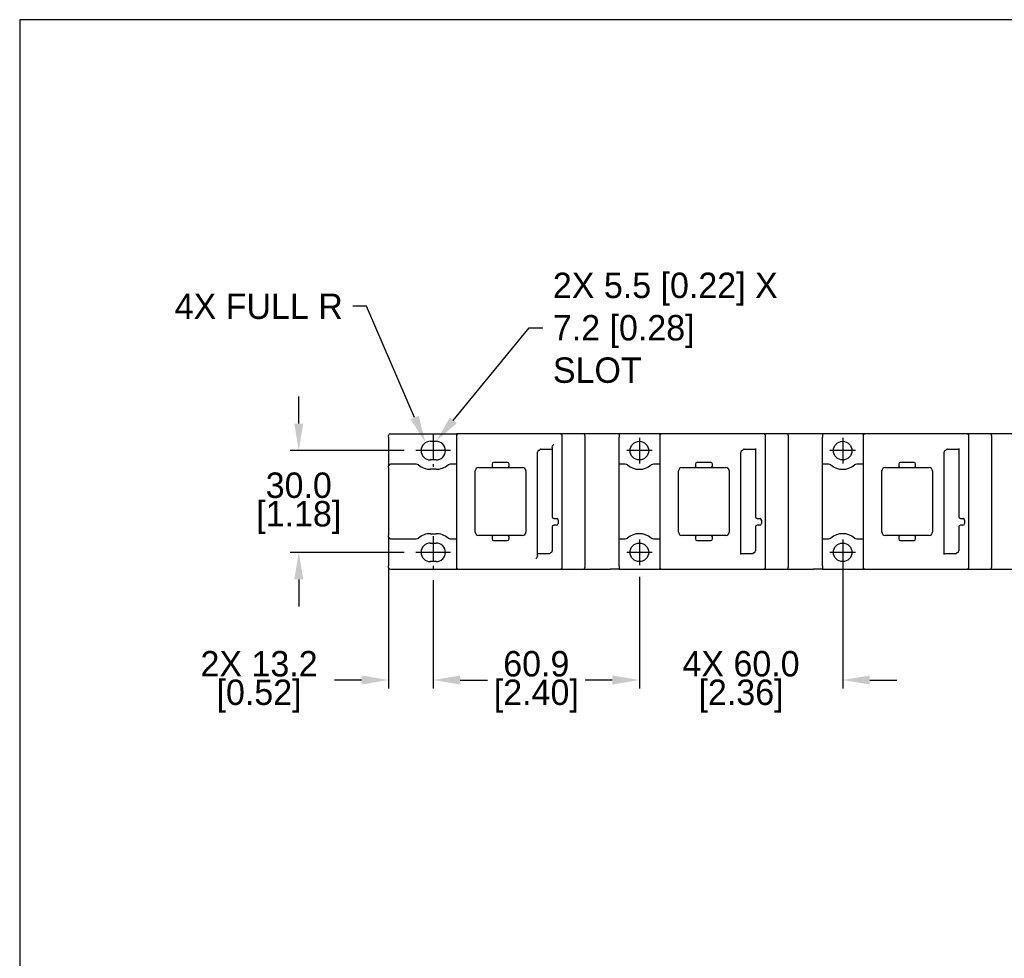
# Model space of a CAD drawing. Header units: inches. Extents: x 0 to 864, y 0 to 559.
# Tile 2 of 5: x 0 to 291, y 282 to 559. Entities that reach past the tile are written whole.
import ezdxf
from ezdxf import colors
from ezdxf.entities.mleader import LeaderData, LeaderLine
from ezdxf.math import Vec2, Vec3

# ---------------------------------------------------------------- set-up
doc = ezdxf.new("R2010")
doc.units = ezdxf.units.IN
doc.header["$LTSCALE"] = 10
doc.header["$MEASUREMENT"] = 0
doc.linetypes.add('CENTER2', pattern=[1.125, 0.75, -0.125, 0.125, -0.125])
doc.layers.add('CENTERLINE', color=40, linetype='CENTER2')
doc.layers.add('DIMENSIONS', color=140, linetype='Continuous')
doc.dimstyles.get("Standard").update_dxf_attribs({"dimtxt": 7.5, "dimasz": 8, "dimexe": 2.5, "dimexo": 3.5, "dimgap": 1, "dimtad": 0, "dimtih": 1, "dimtoh": 1, "dimdec": 1, "dimzin": 0, "dimdsep": 46, "dimtxsty": 'Standard', "dimcen": 0, "dimadec": 0, "dimazin": 0, "dimtfac": 1, "dimtdec": 1, "dimtofl": 0, "dimtmove": 0, "dimatfit": 3, "dimfxl": 0, "dimtolj": 1, "dimtzin": 0, "dimarcsym": 0})

# ---------------------------------------------------------------- blocks, each defined once
blk = doc.blocks.new('*D32')
at = {"layer": 'DEFPOINTS', "color": 0}
for p in [(242.9, 401.67), (182.9, 397.92), (182.9, 364.01)]:
    blk.add_point(p, dxfattribs=at)
at = {"layer": 'DIMENSIONS', "color": 0, "lineweight": -2}
for p, q in [((242.9, 398.17), (242.9, 361.51)), ((182.9, 394.42), (182.9, 361.51)), ((174.9, 364.01), (166.9, 364.01)), ((250.9, 364.01), (258.9, 364.01))]:
    blk.add_line(p, q, dxfattribs=at)
at = {"layer": 'DIMENSIONS', "color": 0}
for points in [[(174.9, 365.34), (174.9, 362.67), (182.9, 364.01)], [(250.9, 365.34), (250.9, 362.67), (242.9, 364.01)]]:
    blk.add_solid(points, dxfattribs=at)
at = {"layer": 'DIMENSIONS', "color": 0, "char_height": 7.5, "attachment_point": 5}
for s, insert in [('\\A1;4X 60.0', (212.9, 368.76)), ('\\A1;[2.36]', (212.9, 359.26))]:
    blk.add_mtext(s, dxfattribs=dict(at, insert=insert))
blk = doc.blocks.new('*D33')
at = {"layer": 'DEFPOINTS', "color": 0}
for p in [(122.05, 396.92), (182.9, 397.92), (122.05, 364.01)]:
    blk.add_point(p, dxfattribs=at)
at = {"layer": 'DIMENSIONS', "color": 0, "lineweight": -2}
for p, q in [((122.05, 393.42), (122.05, 361.51)), ((182.9, 394.42), (182.9, 361.51)), ((130.05, 364.01), (135.85, 364.01)), ((174.9, 364.01), (169.1, 364.01))]:
    blk.add_line(p, q, dxfattribs=at)
at = {"layer": 'DIMENSIONS', "color": 0}
for points in [[(130.05, 365.34), (130.05, 362.67), (122.05, 364.01)], [(174.9, 365.34), (174.9, 362.67), (182.9, 364.01)]]:
    blk.add_solid(points, dxfattribs=at)
at = {"layer": 'DIMENSIONS', "color": 0, "char_height": 7.5, "attachment_point": 5}
for s, insert in [('\\A1;60.9', (152.48, 368.76)), ('\\A1;[2.40]', (152.48, 359.26))]:
    blk.add_mtext(s, dxfattribs=dict(at, insert=insert))
blk = doc.blocks.new('*D34')
at = {"layer": 'DEFPOINTS', "color": 0}
for p in [(116.95, 431.67), (82.37, 401.67), (116.95, 401.67)]:
    blk.add_point(p, dxfattribs=at)
at = {"layer": 'DIMENSIONS', "color": 0, "lineweight": -2}
for p, q in [((82.37, 439.67), (82.37, 447.67)), ((113.45, 431.67), (79.87, 431.67)), ((113.45, 401.67), (79.87, 401.67)), ((82.37, 393.67), (82.37, 385.67))]:
    blk.add_line(p, q, dxfattribs=at)
at = {"layer": 'DIMENSIONS', "color": 0}
for points in [[(81.04, 439.67), (83.7, 439.67), (82.37, 431.67)], [(81.04, 393.67), (83.7, 393.67), (82.37, 401.67)]]:
    blk.add_solid(points, dxfattribs=at)
at = {"layer": 'DIMENSIONS', "color": 0, "char_height": 7.5, "attachment_point": 5}
for s, insert in [('\\A1;30.0', (82.37, 421.42)), ('\\A1;[1.18]', (82.37, 411.92))]:
    blk.add_mtext(s, dxfattribs=dict(at, insert=insert))
blk = doc.blocks.new('*D28')
at = {"layer": 'DEFPOINTS', "color": 0}
for p in [(108.9, 400.67), (122.05, 396.92), (108.9, 364.01)]:
    blk.add_point(p, dxfattribs=at)
at = {"layer": 'DIMENSIONS', "color": 0, "lineweight": -2}
for p, q in [((108.9, 397.17), (108.9, 361.51)), ((122.05, 393.42), (122.05, 361.51)), ((100.9, 364.01), (92.9, 364.01)), ((130.05, 364.01), (138.05, 364.01))]:
    blk.add_line(p, q, dxfattribs=at)
at = {"layer": 'DIMENSIONS', "color": 0}
for points in [[(100.9, 365.34), (100.9, 362.67), (108.9, 364.01)], [(130.05, 365.34), (130.05, 362.67), (122.05, 364.01)]]:
    blk.add_solid(points, dxfattribs=at)
at = {"layer": 'DIMENSIONS', "color": 0, "char_height": 7.5, "attachment_point": 5}
for s, insert in [('\\A1;2X 13.2', (70.65, 368.76)), ('\\A1;[0.52]', (70.65, 359.26))]:
    blk.add_mtext(s, dxfattribs=dict(at, insert=insert))

msp = doc.modelspace()

# ---------------------------------------------------------------- linework, layer by layer
for p, q in [((108.9, 435.67), (108.9, 436.17)), ((109.4, 436.67), (128.9, 436.67)), ((128.9, 436.67), (128.9, 435.92)), ((128.9, 435.92), (128.9, 397.42)), ((133.06, 436.67), (129.65, 436.67)), ((159.4, 436.67), (133.06, 436.67)), ((160.9, 436.67), (159.4, 436.67)), ((160.15, 397.42), (160.15, 435.92)), ((166.15, 436.67), (160.9, 436.67)), ((166.9, 397.42), (166.9, 435.92)), ((176.9, 436.67), (174.3, 436.67)), ((176.9, 436.67), (176.9, 435.67)), ((188.9, 436.67), (176.9, 436.67)), ((188.9, 436.67), (188.9, 435.92)), ((188.9, 435.92), (188.9, 397.42)), ((193.06, 436.67), (189.65, 436.67)), ((219.4, 436.67), (193.06, 436.67)), ((220.9, 436.67), (219.4, 436.67)), ((220.15, 397.42), (220.15, 435.92)), ((226.15, 436.67), (220.9, 436.67)), ((226.9, 397.42), (226.9, 435.92)), ((236.9, 436.67), (234.3, 436.67)), ((236.9, 436.67), (236.9, 435.67)), ((248.9, 436.67), (236.9, 436.67)), ((248.9, 436.67), (248.9, 435.92)), ((248.9, 435.92), (248.9, 397.42)), ((253.06, 436.67), (249.65, 436.67)), ((279.4, 436.67), (253.06, 436.67)), ((280.9, 436.67), (279.4, 436.67)), ((280.15, 397.42), (280.15, 435.92)), ((286.15, 436.67), (280.9, 436.67)), ((286.9, 397.42), (286.9, 435.92)), ((108.9, 435.67), (108.9, 427.17)), ((121.2, 434.42), (122.9, 434.42)), ((176.9, 397.67), (176.9, 435.67)), ((236.9, 397.67), (236.9, 435.67)), ((152.85, 401.04), (152.85, 431.27)), ((153.86, 432.1), (157.15, 432.1)), ((157.15, 432.64), (157.15, 432.31)), ((157.15, 432.31), (157.15, 412.17)), ((212.85, 401.04), (212.85, 431.27)), ((213.86, 432.1), (217.15, 432.1)), ((217.15, 432.31), (217.15, 412.17)), ((272.85, 401.04), (272.85, 431.27)), ((273.86, 432.1), (277.15, 432.1)), ((277.15, 432.31), (277.15, 412.17)), ((117.05, 427.67), (109.4, 427.67)), ((122.9, 428.92), (121.2, 428.92)), ((128.9, 427.67), (127.06, 427.67)), ((139.43, 427.72), (139.43, 427.12)), ((143.98, 428.17), (139.88, 428.17)), ((144.43, 427.12), (144.43, 427.72)), ((178.75, 427.67), (176.9, 427.67)), ((188.9, 427.67), (187.06, 427.67)), ((199.43, 427.72), (199.43, 427.12)), ((203.98, 428.17), (199.88, 428.17)), ((204.43, 427.12), (204.43, 427.72)), ((238.75, 427.67), (236.9, 427.67)), ((248.9, 427.67), (247.06, 427.67)), ((259.43, 427.72), (259.43, 427.12)), ((263.98, 428.17), (259.88, 428.17)), ((264.43, 427.12), (264.43, 427.72)), ((108.9, 426.67), (108.9, 427.17)), ((108.9, 426.67), (108.9, 406.67)), ((122.9, 426.17), (121.2, 426.17)), ((134.43, 407.67), (134.43, 425.67)), ((135.43, 426.67), (138.98, 426.67)), ((139.88, 426.67), (143.98, 426.67)), ((144.88, 426.67), (148.43, 426.67)), ((149.43, 425.67), (149.43, 407.67)), ((194.43, 407.67), (194.43, 425.67)), ((195.43, 426.67), (198.98, 426.67)), ((199.88, 426.67), (203.98, 426.67)), ((204.88, 426.67), (208.43, 426.67)), ((209.43, 425.67), (209.43, 407.67)), ((254.43, 407.67), (254.43, 425.67)), ((255.43, 426.67), (258.98, 426.67)), ((259.88, 426.67), (263.98, 426.67)), ((264.88, 426.67), (268.43, 426.67)), ((269.43, 425.67), (269.43, 407.67)), ((157.65, 411.67), (158.4, 411.67)), ((158.9, 411.17), (158.9, 410.16)), ((217.65, 411.67), (218.4, 411.67)), ((218.9, 411.17), (218.9, 410.16)), ((277.65, 411.67), (278.4, 411.67)), ((278.9, 411.17), (278.9, 410.16)), ((121.2, 407.17), (122.9, 407.17)), ((157.15, 409.17), (157.15, 402.07)), ((158.4, 409.67), (157.65, 409.67)), ((217.15, 409.17), (217.15, 402.07)), ((218.4, 409.67), (217.65, 409.67)), ((277.15, 409.17), (277.15, 402.07)), ((278.4, 409.67), (277.65, 409.67)), ((108.9, 406.17), (108.9, 406.67)), ((108.9, 406.17), (108.9, 397.67)), ((109.4, 405.67), (117.05, 405.67)), ((121.2, 404.42), (122.9, 404.42)), ((127.06, 405.67), (128.9, 405.67)), ((138.98, 406.67), (135.43, 406.67)), ((139.43, 406.22), (139.43, 405.62)), ((143.98, 406.67), (139.88, 406.67)), ((139.88, 405.17), (143.98, 405.17)), ((144.43, 405.62), (144.43, 406.22)), ((148.43, 406.67), (144.88, 406.67)), ((176.9, 405.67), (178.75, 405.67)), ((187.06, 405.67), (188.9, 405.67)), ((198.98, 406.67), (195.43, 406.67)), ((199.43, 406.22), (199.43, 405.62)), ((203.98, 406.67), (199.88, 406.67)), ((199.88, 405.17), (203.98, 405.17)), ((204.43, 405.62), (204.43, 406.22)), ((208.43, 406.67), (204.88, 406.67)), ((236.9, 405.67), (238.75, 405.67)), ((247.06, 405.67), (248.9, 405.67)), ((258.98, 406.67), (255.43, 406.67)), ((259.43, 406.22), (259.43, 405.62)), ((263.98, 406.67), (259.88, 406.67)), ((259.88, 405.17), (263.98, 405.17)), ((264.43, 405.62), (264.43, 406.22)), ((268.43, 406.67), (264.88, 406.67)), ((156.14, 401.25), (152.85, 401.25)), ((152.85, 400.71), (152.85, 401.04)), ((216.14, 401.25), (212.85, 401.25)), ((276.14, 401.25), (272.85, 401.25)), ((122.9, 398.92), (121.2, 398.92)), ((108.9, 397.17), (108.9, 397.67)), ((109.4, 396.67), (128.9, 396.67)), ((128.9, 397.42), (128.9, 396.67)), ((129.65, 396.67), (133.06, 396.67)), ((133.06, 396.67), (159.4, 396.67)), ((159.4, 396.67), (160.9, 396.67)), ((160.9, 396.67), (166.15, 396.67)), ((176.9, 396.67), (174.3, 396.67)), ((176.9, 397.67), (176.9, 396.67)), ((176.9, 396.67), (188.9, 396.67)), ((188.9, 397.42), (188.9, 396.67)), ((189.65, 396.67), (193.06, 396.67)), ((193.06, 396.67), (219.4, 396.67)), ((219.4, 396.67), (220.9, 396.67)), ((220.9, 396.67), (226.15, 396.67)), ((236.9, 396.67), (234.3, 396.67)), ((236.9, 397.67), (236.9, 396.67)), ((236.9, 396.67), (248.9, 396.67)), ((248.9, 397.42), (248.9, 396.67)), ((249.65, 396.67), (253.06, 396.67)), ((253.06, 396.67), (279.4, 396.67)), ((279.4, 396.67), (280.9, 396.67)), ((280.9, 396.67), (286.15, 396.67))]:
    msp.add_line(p, q)
for centre in [(182.9, 431.67), (242.9, 431.67), (182.9, 401.67), (242.9, 401.67)]:
    msp.add_circle(centre, 2.75)
for centre, radius, start, end in [((109.4, 436.17), 0.5, 90, 180), ((129.65, 435.92), 0.75, 90, 180), ((159.4, 435.92), 0.75, 0, 90), ((166.15, 435.92), 0.75, 0, 90), ((189.65, 435.92), 0.75, 90, 180), ((219.4, 435.92), 0.75, 0, 90), ((226.15, 435.92), 0.75, 0, 90), ((249.65, 435.92), 0.75, 90, 180), ((279.4, 435.92), 0.75, 0, 90), ((286.15, 435.92), 0.75, 0, 90), ((121.2, 431.67), 2.75, 90, 270), ((122.9, 431.67), 2.75, 270, 90), ((153.35, 431.27), 0.5, 133.6234, 180), ((213.35, 431.27), 0.5, 133.6234, 180), ((273.35, 431.27), 0.5, 133.6234, 180), ((109.4, 427.17), 0.5, 90, 180), ((117.05, 426.67), 1, 50.2849, 90), ((121.2, 431.67), 5.5, 230.2849, 270), ((122.9, 431.67), 5.5, 270, 309.7151), ((127.06, 426.67), 1, 90, 129.7151), ((139.88, 427.72), 0.45, 90, 180), ((143.98, 427.72), 0.45, 0, 90), ((178.75, 426.67), 1, 50.2849, 90), ((182.9, 431.67), 5.5, 230.2849, 309.7151), ((187.06, 426.67), 1, 90, 129.7151), ((199.88, 427.72), 0.45, 90, 180), ((203.98, 427.72), 0.45, 0, 90), ((238.75, 426.67), 1, 50.2849, 90), ((242.9, 431.67), 5.5, 230.2849, 309.7151), ((247.06, 426.67), 1, 90, 129.7151), ((259.88, 427.72), 0.45, 90, 180), ((263.98, 427.72), 0.45, 0, 90), ((135.43, 425.67), 1, 90, 180), ((139.88, 427.12), 0.45, 180, 270), ((143.98, 427.12), 0.45, 270, 0), ((148.43, 425.67), 1, 0, 90), ((195.43, 425.67), 1, 90, 180), ((199.88, 427.12), 0.45, 180, 270), ((203.98, 427.12), 0.45, 270, 0), ((208.43, 425.67), 1, 0, 90), ((255.43, 425.67), 1, 90, 180), ((259.88, 427.12), 0.45, 180, 270), ((263.98, 427.12), 0.45, 270, 0), ((268.43, 425.67), 1, 0, 90), ((157.65, 412.17), 0.5, 180, 270), ((158.4, 410.17), 0.5, 270, 0), ((158.4, 411.17), 0.5, 0, 78.8502), ((217.65, 412.17), 0.5, 180, 270), ((218.4, 410.17), 0.5, 270, 0), ((218.4, 411.17), 0.5, 0, 78.8502), ((277.65, 412.17), 0.5, 180, 270), ((278.4, 410.17), 0.5, 270, 0), ((278.4, 411.17), 0.5, 0, 78.8502), ((121.2, 401.67), 5.5, 90, 129.7151), ((122.9, 401.67), 5.5, 50.2849, 90), ((135.43, 407.67), 1, 180, 270), ((148.43, 407.67), 1, 270, 0), ((157.65, 409.17), 0.5, 90, 180), ((182.9, 401.67), 5.5, 50.2849, 129.7151), ((195.43, 407.67), 1, 180, 270), ((208.43, 407.67), 1, 270, 0), ((217.65, 409.17), 0.5, 90, 180), ((242.9, 401.67), 5.5, 50.2849, 129.7151), ((255.43, 407.67), 1, 180, 270), ((268.43, 407.67), 1, 270, 0), ((277.65, 409.17), 0.5, 90, 180), ((109.4, 406.17), 0.5, 180, 270), ((117.05, 406.67), 1, 270, 309.7151), ((121.2, 401.67), 2.75, 90, 270), ((122.9, 401.67), 2.75, 270, 90), ((127.06, 406.67), 1, 230.2849, 270), ((139.88, 406.22), 0.45, 90, 180), ((139.88, 405.62), 0.45, 180, 270), ((143.98, 406.22), 0.45, 0, 90), ((143.98, 405.62), 0.45, 270, 0), ((178.75, 406.67), 1, 270, 309.7151), ((187.06, 406.67), 1, 230.2849, 270), ((199.88, 406.22), 0.45, 90, 180), ((199.88, 405.62), 0.45, 180, 270), ((203.98, 406.22), 0.45, 0, 90), ((203.98, 405.62), 0.45, 270, 0), ((238.75, 406.67), 1, 270, 309.7151), ((247.06, 406.67), 1, 230.2849, 270), ((259.88, 406.22), 0.45, 90, 180), ((259.88, 405.62), 0.45, 180, 270), ((263.98, 406.22), 0.45, 0, 90), ((263.98, 405.62), 0.45, 270, 0), ((156.65, 402.07), 0.5, 313.6234, 0), ((216.65, 402.07), 0.5, 313.6234, 0), ((276.65, 402.07), 0.5, 313.6234, 0), ((109.4, 397.17), 0.5, 180, 270), ((129.65, 397.42), 0.75, 180, 270), ((159.4, 397.42), 0.75, 270, 0), ((166.15, 397.42), 0.75, 270, 0), ((189.65, 397.42), 0.75, 180, 270), ((219.4, 397.42), 0.75, 270, 0), ((226.15, 397.42), 0.75, 270, 0), ((249.65, 397.42), 0.75, 180, 270), ((279.4, 397.42), 0.75, 270, 0), ((286.15, 397.42), 0.75, 270, 0)]:
    msp.add_arc(centre, radius, start, end)
for centre, major_axis in [((154.01, 431.52), (-0.456, 0.456)), ((214.01, 431.52), (-0.456, 0.456)), ((274.01, 431.52), (-0.456, 0.456)), ((156, 401.83), (0.456, -0.456)), ((216, 401.83), (0.456, -0.456)), ((276, 401.83), (0.456, -0.456))]:
    msp.add_ellipse(centre, major_axis=major_axis, ratio=0.774597, start_param=5.624127, end_param=6.249991)
for points in [[(129.65, 436.67), (129.4, 436.67), (129.15, 436.67), (128.9, 436.67)], [(189.65, 436.67), (189.4, 436.67), (189.15, 436.67), (188.9, 436.67)], [(249.65, 436.67), (249.4, 436.67), (249.15, 436.67), (248.9, 436.67)], [(128.9, 396.67), (129.15, 396.67), (129.4, 396.67), (129.65, 396.67)], [(188.9, 396.67), (189.15, 396.67), (189.4, 396.67), (189.65, 396.67)], [(248.9, 396.67), (249.15, 396.67), (249.4, 396.67), (249.65, 396.67)]]:
    msp.add_open_spline(points, degree=3)
for points, knots in [([(174.3, 436.67), (173.4, 436.67), (172.51, 436.67), (170.59, 436.67), (169.57, 436.67), (168.05, 436.67), (167.54, 436.67), (166.74, 436.67), (166.45, 436.67), (166.15, 436.67)], [-4.24, -4.24, -4.24, -4.24, -3.9704375, -3.9704375, -3.6654062, -3.6654062, -3.5128906, -3.5128906, -3.425, -3.425, -3.425, -3.425]), ([(234.3, 436.67), (233.4, 436.67), (232.51, 436.67), (230.59, 436.67), (229.57, 436.67), (228.05, 436.67), (227.54, 436.67), (226.74, 436.67), (226.45, 436.67), (226.15, 436.67)], [-4.24, -4.24, -4.24, -4.24, -3.9704375, -3.9704375, -3.6654062, -3.6654062, -3.5128906, -3.5128906, -3.425, -3.425, -3.425, -3.425]), ([(294.3, 436.67), (293.4, 436.67), (292.51, 436.67), (290.59, 436.67), (289.57, 436.67), (288.05, 436.67), (287.54, 436.67), (286.74, 436.67), (286.45, 436.67), (286.15, 436.67)], [-4.24, -4.24, -4.24, -4.24, -3.9704375, -3.9704375, -3.6654062, -3.6654062, -3.5128906, -3.5128906, -3.425, -3.425, -3.425, -3.425]), ([(157.15, 432.64), (157.15, 432.69), (157.17, 432.75), (157.22, 432.91), (157.28, 433.01), (157.43, 433.27), (157.54, 433.44), (157.65, 433.6), (157.65, 433.6), (157.65, 433.61)], [0, 0, 0, 0, 0.0336935, 0.0336935, 0.0788489, 0.0788489, 0.1404007, 0.1404007, 0.1410466, 0.1410466, 0.1410466, 0.1410466]), ([(153.01, 431.63), (153.02, 431.64), (153.03, 431.65), (153.06, 431.68), (153.08, 431.69), (153.11, 431.71), (153.12, 431.72), (153.14, 431.72)], [-0.10228572, -0.10228572, -0.10228572, -0.10228572, -0.08950001, -0.08950001, -0.06904286, -0.06904286, -0.0566403, -0.0566403, -0.0566403, -0.0566403]), ([(153.14, 431.72), (153.22, 431.76), (153.31, 431.81), (153.46, 431.9), (153.52, 431.94), (153.56, 431.99)], [-0.04141777, -0.04141777, -0.04141777, -0.04141777, -0.01941533, -0.01941533, 0, 0, 0, 0]), ([(213.01, 431.63), (213.02, 431.64), (213.03, 431.65), (213.06, 431.68), (213.08, 431.69), (213.11, 431.71), (213.12, 431.72), (213.14, 431.72)], [-0.10228572, -0.10228572, -0.10228572, -0.10228572, -0.08950001, -0.08950001, -0.06904286, -0.06904286, -0.0566403, -0.0566403, -0.0566403, -0.0566403]), ([(213.14, 431.72), (213.22, 431.76), (213.31, 431.81), (213.46, 431.9), (213.52, 431.94), (213.56, 431.99)], [-0.04141777, -0.04141777, -0.04141777, -0.04141777, -0.01941533, -0.01941533, 0, 0, 0, 0]), ([(273.01, 431.63), (273.02, 431.64), (273.03, 431.65), (273.06, 431.68), (273.08, 431.69), (273.11, 431.71), (273.12, 431.72), (273.14, 431.72)], [-0.10228572, -0.10228572, -0.10228572, -0.10228572, -0.08950001, -0.08950001, -0.06904286, -0.06904286, -0.0566403, -0.0566403, -0.0566403, -0.0566403]), ([(273.14, 431.72), (273.22, 431.76), (273.31, 431.81), (273.46, 431.9), (273.52, 431.94), (273.56, 431.99)], [-0.04141777, -0.04141777, -0.04141777, -0.04141777, -0.01941533, -0.01941533, 0, 0, 0, 0]), ([(138.98, 426.67), (139.03, 426.67), (139.09, 426.67), (139.2, 426.67), (139.26, 426.67), (139.37, 426.67), (139.42, 426.67), (139.53, 426.67), (139.58, 426.67), (139.67, 426.67), (139.71, 426.67), (139.77, 426.67), (139.8, 426.67), (139.84, 426.67), (139.86, 426.67), (139.88, 426.67), (139.88, 426.67), (139.88, 426.67)], [-1, -1, -1, -1, -0.875, -0.875, -0.75, -0.75, -0.625, -0.625, -0.5, -0.5, -0.375, -0.375, -0.25, -0.25, -0.125, -0.125, 0, 0, 0, 0]), ([(143.98, 426.67), (143.98, 426.67), (143.98, 426.67), (144, 426.67), (144.02, 426.67), (144.06, 426.67), (144.09, 426.67), (144.15, 426.67), (144.19, 426.67), (144.28, 426.67), (144.33, 426.67), (144.43, 426.67), (144.49, 426.67), (144.6, 426.67), (144.66, 426.67), (144.77, 426.67), (144.83, 426.67), (144.88, 426.67)], [-1, -1, -1, -1, -0.875, -0.875, -0.75, -0.75, -0.625, -0.625, -0.5, -0.5, -0.375, -0.375, -0.25, -0.25, -0.125, -0.125, 0, 0, 0, 0]), ([(198.98, 426.67), (199.03, 426.67), (199.09, 426.67), (199.2, 426.67), (199.26, 426.67), (199.37, 426.67), (199.42, 426.67), (199.53, 426.67), (199.58, 426.67), (199.67, 426.67), (199.71, 426.67), (199.77, 426.67), (199.8, 426.67), (199.84, 426.67), (199.86, 426.67), (199.88, 426.67), (199.88, 426.67), (199.88, 426.67)], [-1, -1, -1, -1, -0.875, -0.875, -0.75, -0.75, -0.625, -0.625, -0.5, -0.5, -0.375, -0.375, -0.25, -0.25, -0.125, -0.125, 0, 0, 0, 0]), ([(203.98, 426.67), (203.98, 426.67), (203.98, 426.67), (204, 426.67), (204.02, 426.67), (204.06, 426.67), (204.09, 426.67), (204.15, 426.67), (204.19, 426.67), (204.28, 426.67), (204.33, 426.67), (204.43, 426.67), (204.49, 426.67), (204.6, 426.67), (204.66, 426.67), (204.77, 426.67), (204.83, 426.67), (204.88, 426.67)], [-1, -1, -1, -1, -0.875, -0.875, -0.75, -0.75, -0.625, -0.625, -0.5, -0.5, -0.375, -0.375, -0.25, -0.25, -0.125, -0.125, 0, 0, 0, 0]), ([(258.98, 426.67), (259.03, 426.67), (259.09, 426.67), (259.2, 426.67), (259.26, 426.67), (259.37, 426.67), (259.42, 426.67), (259.53, 426.67), (259.58, 426.67), (259.67, 426.67), (259.71, 426.67), (259.77, 426.67), (259.8, 426.67), (259.84, 426.67), (259.86, 426.67), (259.88, 426.67), (259.88, 426.67), (259.88, 426.67)], [-1, -1, -1, -1, -0.875, -0.875, -0.75, -0.75, -0.625, -0.625, -0.5, -0.5, -0.375, -0.375, -0.25, -0.25, -0.125, -0.125, 0, 0, 0, 0]), ([(263.98, 426.67), (263.98, 426.67), (263.98, 426.67), (264, 426.67), (264.02, 426.67), (264.06, 426.67), (264.09, 426.67), (264.15, 426.67), (264.19, 426.67), (264.28, 426.67), (264.33, 426.67), (264.43, 426.67), (264.49, 426.67), (264.6, 426.67), (264.66, 426.67), (264.77, 426.67), (264.83, 426.67), (264.88, 426.67)], [-1, -1, -1, -1, -0.875, -0.875, -0.75, -0.75, -0.625, -0.625, -0.5, -0.5, -0.375, -0.375, -0.25, -0.25, -0.125, -0.125, 0, 0, 0, 0]), ([(158.4, 411.67), (158.42, 411.67), (158.44, 411.67), (158.47, 411.67), (158.48, 411.67), (158.5, 411.66)], [-0.15940927, -0.15940927, -0.15940927, -0.15940927, -0.13948311, -0.13948311, -0.12088523, -0.12088523, -0.12088523, -0.12088523]), ([(218.4, 411.67), (218.42, 411.67), (218.44, 411.67), (218.47, 411.67), (218.48, 411.67), (218.5, 411.66)], [-0.15940927, -0.15940927, -0.15940927, -0.15940927, -0.13948311, -0.13948311, -0.12088523, -0.12088523, -0.12088523, -0.12088523]), ([(278.4, 411.67), (278.42, 411.67), (278.44, 411.67), (278.47, 411.67), (278.48, 411.67), (278.5, 411.66)], [-0.15940927, -0.15940927, -0.15940927, -0.15940927, -0.13948311, -0.13948311, -0.12088523, -0.12088523, -0.12088523, -0.12088523]), ([(139.88, 406.67), (139.88, 406.67), (139.88, 406.67), (139.86, 406.67), (139.84, 406.67), (139.8, 406.67), (139.77, 406.67), (139.71, 406.67), (139.67, 406.67), (139.58, 406.67), (139.53, 406.67), (139.42, 406.67), (139.37, 406.67), (139.26, 406.67), (139.2, 406.67), (139.09, 406.67), (139.03, 406.67), (138.98, 406.67)], [-1, -1, -1, -1, -0.875, -0.875, -0.75, -0.75, -0.625, -0.625, -0.5, -0.5, -0.375, -0.375, -0.25, -0.25, -0.125, -0.125, 0, 0, 0, 0]), ([(144.88, 406.67), (144.83, 406.67), (144.77, 406.67), (144.66, 406.67), (144.6, 406.67), (144.49, 406.67), (144.43, 406.67), (144.33, 406.67), (144.28, 406.67), (144.19, 406.67), (144.15, 406.67), (144.09, 406.67), (144.06, 406.67), (144.02, 406.67), (144, 406.67), (143.98, 406.67), (143.98, 406.67), (143.98, 406.67)], [-1, -1, -1, -1, -0.875, -0.875, -0.75, -0.75, -0.625, -0.625, -0.5, -0.5, -0.375, -0.375, -0.25, -0.25, -0.125, -0.125, 0, 0, 0, 0]), ([(199.88, 406.67), (199.88, 406.67), (199.88, 406.67), (199.86, 406.67), (199.84, 406.67), (199.8, 406.67), (199.77, 406.67), (199.71, 406.67), (199.67, 406.67), (199.58, 406.67), (199.53, 406.67), (199.42, 406.67), (199.37, 406.67), (199.26, 406.67), (199.2, 406.67), (199.09, 406.67), (199.03, 406.67), (198.98, 406.67)], [-1, -1, -1, -1, -0.875, -0.875, -0.75, -0.75, -0.625, -0.625, -0.5, -0.5, -0.375, -0.375, -0.25, -0.25, -0.125, -0.125, 0, 0, 0, 0]), ([(204.88, 406.67), (204.83, 406.67), (204.77, 406.67), (204.66, 406.67), (204.6, 406.67), (204.49, 406.67), (204.43, 406.67), (204.33, 406.67), (204.28, 406.67), (204.19, 406.67), (204.15, 406.67), (204.09, 406.67), (204.06, 406.67), (204.02, 406.67), (204, 406.67), (203.98, 406.67), (203.98, 406.67), (203.98, 406.67)], [-1, -1, -1, -1, -0.875, -0.875, -0.75, -0.75, -0.625, -0.625, -0.5, -0.5, -0.375, -0.375, -0.25, -0.25, -0.125, -0.125, 0, 0, 0, 0]), ([(259.88, 406.67), (259.88, 406.67), (259.88, 406.67), (259.86, 406.67), (259.84, 406.67), (259.8, 406.67), (259.77, 406.67), (259.71, 406.67), (259.67, 406.67), (259.58, 406.67), (259.53, 406.67), (259.42, 406.67), (259.37, 406.67), (259.26, 406.67), (259.2, 406.67), (259.09, 406.67), (259.03, 406.67), (258.98, 406.67)], [-1, -1, -1, -1, -0.875, -0.875, -0.75, -0.75, -0.625, -0.625, -0.5, -0.5, -0.375, -0.375, -0.25, -0.25, -0.125, -0.125, 0, 0, 0, 0]), ([(264.88, 406.67), (264.83, 406.67), (264.77, 406.67), (264.66, 406.67), (264.6, 406.67), (264.49, 406.67), (264.43, 406.67), (264.33, 406.67), (264.28, 406.67), (264.19, 406.67), (264.15, 406.67), (264.09, 406.67), (264.06, 406.67), (264.02, 406.67), (264, 406.67), (263.98, 406.67), (263.98, 406.67), (263.98, 406.67)], [-1, -1, -1, -1, -0.875, -0.875, -0.75, -0.75, -0.625, -0.625, -0.5, -0.5, -0.375, -0.375, -0.25, -0.25, -0.125, -0.125, 0, 0, 0, 0]), ([(156.87, 401.62), (156.79, 401.58), (156.69, 401.53), (156.55, 401.44), (156.49, 401.4), (156.44, 401.36)], [-0.0414178, -0.0414178, -0.0414178, -0.0414178, -0.01941525, -0.01941525, 0, 0, 0, 0]), ([(157, 401.71), (156.97, 401.68), (156.94, 401.66), (156.89, 401.63), (156.88, 401.63), (156.87, 401.62)], [-0.10228569, -0.10228569, -0.10228569, -0.10228569, -0.06597427, -0.06597427, -0.05664188, -0.05664188, -0.05664188, -0.05664188]), ([(216.87, 401.62), (216.79, 401.58), (216.69, 401.53), (216.55, 401.44), (216.49, 401.4), (216.44, 401.36)], [-0.0414178, -0.0414178, -0.0414178, -0.0414178, -0.01941525, -0.01941525, 0, 0, 0, 0]), ([(217, 401.71), (216.97, 401.68), (216.94, 401.66), (216.89, 401.63), (216.88, 401.63), (216.87, 401.62)], [-0.10228569, -0.10228569, -0.10228569, -0.10228569, -0.06597427, -0.06597427, -0.05664188, -0.05664188, -0.05664188, -0.05664188]), ([(276.87, 401.62), (276.79, 401.58), (276.69, 401.53), (276.55, 401.44), (276.49, 401.4), (276.44, 401.36)], [-0.0414178, -0.0414178, -0.0414178, -0.0414178, -0.01941525, -0.01941525, 0, 0, 0, 0]), ([(277, 401.71), (276.97, 401.68), (276.94, 401.66), (276.89, 401.63), (276.88, 401.63), (276.87, 401.62)], [-0.10228569, -0.10228569, -0.10228569, -0.10228569, -0.06597427, -0.06597427, -0.05664188, -0.05664188, -0.05664188, -0.05664188]), ([(152.85, 400.71), (152.85, 400.65), (152.84, 400.59), (152.78, 400.43), (152.73, 400.33), (152.58, 400.08), (152.46, 399.9), (152.36, 399.74), (152.35, 399.74), (152.35, 399.74)], [0, 0, 0, 0, 0.0336935, 0.0336935, 0.0788489, 0.0788489, 0.1404007, 0.1404007, 0.1410465, 0.1410465, 0.1410465, 0.1410465]), ([(166.15, 396.67), (166.45, 396.67), (166.74, 396.67), (167.54, 396.67), (168.05, 396.67), (169.57, 396.67), (170.59, 396.67), (172.51, 396.67), (173.4, 396.67), (174.3, 396.67)], [-0.975, -0.975, -0.975, -0.975, -0.8871094, -0.8871094, -0.7345938, -0.7345938, -0.4295625, -0.4295625, -0.16, -0.16, -0.16, -0.16]), ([(226.15, 396.67), (226.45, 396.67), (226.74, 396.67), (227.54, 396.67), (228.05, 396.67), (229.57, 396.67), (230.59, 396.67), (232.51, 396.67), (233.4, 396.67), (234.3, 396.67)], [-0.975, -0.975, -0.975, -0.975, -0.8871094, -0.8871094, -0.7345938, -0.7345938, -0.4295625, -0.4295625, -0.16, -0.16, -0.16, -0.16]), ([(286.15, 396.67), (286.45, 396.67), (286.74, 396.67), (287.54, 396.67), (288.05, 396.67), (289.57, 396.67), (290.59, 396.67), (292.51, 396.67), (293.4, 396.67), (294.3, 396.67)], [-0.975, -0.975, -0.975, -0.975, -0.8871094, -0.8871094, -0.7345938, -0.7345938, -0.4295625, -0.4295625, -0.16, -0.16, -0.16, -0.16])]:
    msp.add_open_spline(points, degree=3, knots=knots)
at = {"layer": 'CENTERLINE'}
for p, q in [((122.05, 436.4), (122.05, 426.92)), ((182.9, 435.42), (182.9, 427.92)), ((242.9, 435.42), (242.9, 427.92)), ((123.2, 431.67), (116.95, 431.67)), ((127.15, 431.67), (120.9, 431.67)), ((186.65, 431.67), (179.15, 431.67)), ((246.65, 431.67), (239.15, 431.67)), ((122.05, 406.4), (122.05, 396.92)), ((182.9, 405.42), (182.9, 397.92)), ((242.9, 405.42), (242.9, 397.92)), ((123.2, 401.67), (116.95, 401.67)), ((127.15, 401.67), (120.9, 401.67)), ((186.65, 401.67), (179.15, 401.67)), ((246.65, 401.67), (239.15, 401.67))]:
    msp.add_line(p, q, dxfattribs=at)
at = {"layer": 'DEFPOINTS'}
msp.add_lwpolyline([(0, 0), (863.6, 0), (863.6, 558.8), (0, 558.8)], close=True, dxfattribs=at)

# ---------------------------------------------------------------- dimensions: what is measured, and where the dimension line sits
at = {"layer": 'DIMENSIONS'}
dim = msp.add_linear_dim(base=(82.37, 401.67), p1=(116.95, 431.67), p2=(116.95, 401.67), angle=90, dimstyle='Standard', override={"dimpost": '\\X'}, dxfattribs=at)
dim.commit()
dim.dimension.update_dxf_attribs({"geometry": '*D34', "text_midpoint": (82.37, 416.67)})
for base, p1, p2, text, picture, middle in [((182.9, 364.01), (242.9, 401.67), (182.9, 397.92), '4X <>', '*D32', (212.9, 364.01)), ((108.90323815, 364.00722315), (122.05323815, 396.91915292), (108.90323815, 400.67250826), '2X <>', '*D28', (70.65323815, 364.00722315))]:
    dim = msp.add_linear_dim(base=base, p1=p1, p2=p2, text=text, dimstyle='Standard', override={"dimpost": '\\X'}, dxfattribs=at)
    dim.commit()
    dim.dimension.update_dxf_attribs({"geometry": picture, "text_midpoint": middle})
dim = msp.add_linear_dim(base=(122.05323815, 364.00722315), p1=(182.90323815, 397.92250826), p2=(122.05323815, 396.91915292), dimstyle='Standard', override={"dimpost": '\\X'}, dxfattribs=at)
dim.commit()
dim.dimension.update_dxf_attribs({"geometry": '*D33', "text_midpoint": (152.47823815, 364.00722315)})

# ---------------------------------------------------------------- leaders
ml = msp.add_multileader_mtext('Standard', dxfattribs=at)
ml.set_content('2X 5.5 [0.22] X\\P7.2 [0.28]\\PSLOT', color=256)
ml.set_leader_properties()
ml.build(insert=Vec2(0, 0))
ml.multileader.update_dxf_attribs({"text_left_attachment_type": 2, "dogleg_length": 4, "arrow_head_size": 8})
ctx = ml.context
ctx.base_point, ctx.char_height, ctx.arrow_head_size, ctx.landing_gap_size, ctx.plane_origin = Vec3(154.37, 467.93), 7.5, 8, 3, Vec3(122.9, 434.42)
ctx.left_attachment = 2
notes = []
notes.append((ctx, [(0, (1, 1, 0), (150.37, 467.93), (1, 0), 4, [(0, [(122.9, 434.42)], 0, [])])]))
ctx.mtext.insert, ctx.mtext.flow_direction = Vec3(157.37, 484.18), 5
ml = msp.add_multileader_mtext('Standard', dxfattribs=at)
ml.set_content('4X FULL R', color=256)
ml.set_leader_properties()
ml.build(insert=Vec2(0, 0))
ml.multileader.update_dxf_attribs({"text_left_attachment_type": 2, "dogleg_length": 4, "arrow_head_size": 8})
ctx = ml.context
ctx.base_point, ctx.char_height, ctx.arrow_head_size, ctx.landing_gap_size, ctx.plane_origin = Vec3(27.36, 474.27), 7.5, 8, 3, Vec3(62.93, 465.31)
ctx.left_attachment, ctx.text_align_type = 2, 2
notes.append((ctx, [(1, (1, 1, 0), (102.36, 474.27), (-1, 0), 4, [(0, [(119.74, 434.09)], 0, [])])]))
ctx.mtext.insert, ctx.mtext.alignment, ctx.mtext.flow_direction = Vec3(95.36, 478.02), 3, 5
for ctx, leaders in notes:
    for number, flags, end, landing, length, lines in leaders:
        leader = LeaderData()
        leader.index, (leader.has_last_leader_line, leader.has_dogleg_vector, leader.attachment_direction) = number, flags
        leader.last_leader_point, leader.dogleg_vector, leader.dogleg_length = Vec3(end), Vec3(landing), length
        for number, points, colour, breaks in lines:
            line = LeaderLine()
            line.index, line.vertices, line.color, line.breaks = number, Vec3.list(points), colors.encode_raw_color(colour), breaks
            leader.lines.append(line)
        ctx.leaders.append(leader)

doc.saveas('drawing.dxf')
